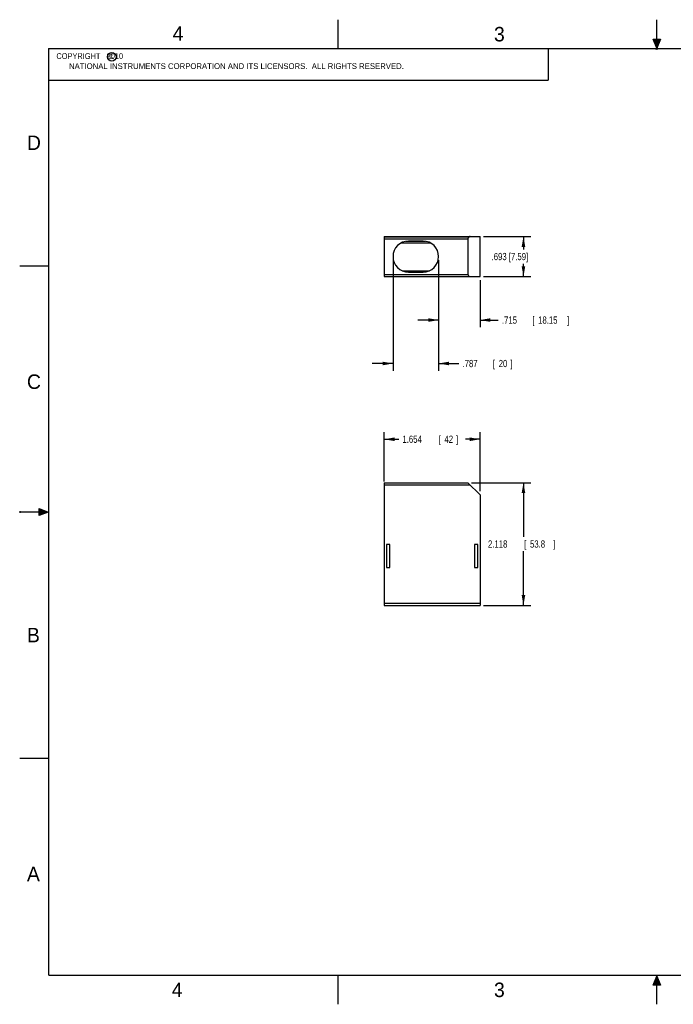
# Model space of a CAD drawing. Header units: inches. Extents: x 0 to 22, y 0 to 17.
# Tile 1 of 10: x 0 to 11.3, y 0 to 17. Entities that reach past the tile are written whole.
import ezdxf

# ---------------------------------------------------------------- set-up
doc = ezdxf.new("R2010")
doc.units = ezdxf.units.IN
doc.header["$LTSCALE"] = 1.21
doc.header["$MEASUREMENT"] = 0
doc.layers.get('0').update_dxf_attribs({"linetype": 'CONTINUOUS'})
doc.layers.add('DIMENSIONS', color=7, linetype='CONTINUOUS')
doc.styles.get("Standard").update_dxf_attribs({"font": 'txt', "width": 0.8})
doc.dimstyles.new('DIMSTYLE_1', dxfattribs={"dimtxt": 0.125, "dimasz": 0.18, "dimexe": 0.18, "dimexo": 0.0625, "dimgap": 0.09, "dimtad": 0, "dimtih": 1, "dimtoh": 1, "dimdec": 4, "dimzin": 4, "dimdsep": 46, "dimtxsty": 'STANDARD', "dimblk": '_FILLED', "dimblk1": '_FILLED', "dimblk2": '_FILLED', "dimcen": 0.09, "dimadec": 0, "dimazin": 0, "dimtp": 0.0001, "dimtm": 0.0001, "dimtfac": 1, "dimtdec": 4, "dimtofl": 0, "dimtmove": 0, "dimatfit": 3, "dimldrblk": '_FILLED', "dimfxl": 1, "dimtolj": 1, "dimtzin": 4, "dimarcsym": 0})

# ---------------------------------------------------------------- blocks, each defined once
blk = doc.blocks.new('_FILLED')
at = {"color": 0, "linetype": 'BYBLOCK'}
blk.add_solid([(0, 0), (-1, 0.174), (-1, -0.174)], dxfattribs=at)
blk = doc.blocks.new('*D0')
at = {"layer": 'DIMENSIONS', "color": 2, "linetype": 'CONTINUOUS'}
for p, q in [((7.8, 9.006), (8.821, 9.006)), ((8.696, 9.006), (8.696, 8.072)), ((8.696, 6.888), (8.696, 7.822)), ((8.009, 6.888), (8.821, 6.888))]:
    blk.add_line(p, q, dxfattribs=at)
at = {"layer": 'DIMENSIONS', "color": 2, "linetype": 'CONTINUOUS', "xscale": 0.18, "yscale": 0.18, "zscale": 0.18}
for p, rotation in [((8.696, 9.006), 90), ((8.696, 6.888), 270)]:
    blk.add_blockref('_FILLED', p, dxfattribs=dict(at, rotation=rotation))
at = {"layer": 'DIMENSIONS', "color": 2, "linetype": 'CONTINUOUS', "width": 0.8}
for s, p in [('2.118', (8.084, 7.885)), ('[', (8.709, 7.885)), ('53.8', (8.809, 7.885)), (']', (9.209, 7.885))]:
    blk.add_text(s, height=0.125, dxfattribs=at).set_placement(p)
blk = doc.blocks.new('*D1')
at = {"layer": 'DIMENSIONS', "color": 2, "linetype": 'CONTINUOUS'}
for p, q in [((6.293, 9.029), (6.293, 9.881)), ((7.946, 8.86), (7.946, 9.881)), ((6.293, 9.756), (6.544, 9.756)), ((7.946, 9.756), (7.694, 9.756))]:
    blk.add_line(p, q, dxfattribs=at)
at = {"layer": 'DIMENSIONS', "color": 2, "linetype": 'CONTINUOUS', "xscale": 0.18, "yscale": 0.18, "zscale": 0.18, "rotation": 180}
blk.add_blockref('_FILLED', (6.293, 9.756), dxfattribs=at)
at = {"layer": 'DIMENSIONS', "color": 2, "linetype": 'CONTINUOUS', "xscale": 0.18, "yscale": 0.18, "zscale": 0.18}
blk.add_blockref('_FILLED', (7.946, 9.756), dxfattribs=at)
at = {"layer": 'DIMENSIONS', "color": 2, "linetype": 'CONTINUOUS', "width": 0.8}
for s, p in [('1.654', (6.607, 9.694)), ('[', (7.232, 9.694)), ('42', (7.332, 9.694)), (']', (7.532, 9.694))]:
    blk.add_text(s, height=0.125, dxfattribs=at).set_placement(p)
blk = doc.blocks.new('*D2')
at = {"layer": 'DIMENSIONS', "color": 2, "linetype": 'CONTINUOUS'}
for p, q in [((8.009, 13.257), (8.821, 13.257)), ((8.696, 13.257), (8.696, 13.035)), ((8.696, 12.564), (8.696, 12.785)), ((8.009, 12.564), (8.821, 12.564))]:
    blk.add_line(p, q, dxfattribs=at)
at = {"layer": 'DIMENSIONS', "color": 2, "linetype": 'CONTINUOUS', "xscale": 0.18, "yscale": 0.18, "zscale": 0.18}
for p, rotation in [((8.696, 13.257), 89.999997), ((8.696, 12.564), 270)]:
    blk.add_blockref('_FILLED', p, dxfattribs=dict(at, rotation=rotation))
at = {"layer": 'DIMENSIONS', "color": 2, "linetype": 'CONTINUOUS', "width": 0.8}
blk.add_text('.693 [7.59]', height=0.125, dxfattribs=at).set_placement((8.146, 12.848))
blk = doc.blocks.new('*D4')
at = {"layer": 'DIMENSIONS', "color": 2, "linetype": 'CONTINUOUS'}
for p, q in [((7.232, 12.848), (7.232, 11.689)), ((7.946, 12.501), (7.946, 11.689)), ((7.232, 11.814), (6.872, 11.814)), ((7.946, 11.814), (8.261, 11.814))]:
    blk.add_line(p, q, dxfattribs=at)
at = {"layer": 'DIMENSIONS', "color": 2, "linetype": 'CONTINUOUS', "xscale": 0.18, "yscale": 0.18, "zscale": 0.18}
blk.add_blockref('_FILLED', (7.232, 11.814), dxfattribs=at)
at = {"layer": 'DIMENSIONS', "color": 2, "linetype": 'CONTINUOUS', "xscale": 0.18, "yscale": 0.18, "zscale": 0.18, "rotation": 180}
blk.add_blockref('_FILLED', (7.946, 11.814), dxfattribs=at)
at = {"layer": 'DIMENSIONS', "color": 2, "linetype": 'CONTINUOUS', "width": 0.8}
for s, p in [('.715', (8.324, 11.751)), ('[', (8.849, 11.751)), ('18.15', (8.949, 11.751)), (']', (9.449, 11.751))]:
    blk.add_text(s, height=0.125, dxfattribs=at).set_placement(p)
blk = doc.blocks.new('*D5')
at = {"layer": 'DIMENSIONS', "color": 2, "linetype": 'CONTINUOUS'}
for p, q in [((6.444, 12.848), (6.444, 10.939)), ((7.232, 12.848), (7.232, 10.939)), ((6.444, 11.064), (6.084, 11.064)), ((7.232, 11.064), (7.582, 11.064))]:
    blk.add_line(p, q, dxfattribs=at)
at = {"layer": 'DIMENSIONS', "color": 2, "linetype": 'CONTINUOUS', "xscale": 0.18, "yscale": 0.18, "zscale": 0.18}
blk.add_blockref('_FILLED', (6.444, 11.064), dxfattribs=at)
at = {"layer": 'DIMENSIONS', "color": 2, "linetype": 'CONTINUOUS', "xscale": 0.18, "yscale": 0.18, "zscale": 0.18, "rotation": 180}
blk.add_blockref('_FILLED', (7.232, 11.064), dxfattribs=at)
at = {"layer": 'DIMENSIONS', "color": 2, "linetype": 'CONTINUOUS', "width": 0.8}
for s, p in [('.787', (7.644, 11.001)), ('[', (8.169, 11.001)), ('20', (8.269, 11.001)), (']', (8.469, 11.001))]:
    blk.add_text(s, height=0.125, dxfattribs=at).set_placement(p)

msp = doc.modelspace()

# ---------------------------------------------------------------- hatches: boundary and pattern name
at = {"linetype": 'CONTINUOUS'}
for points in [[(11, 16.51), (10.9375, 16.66625), (11.0625, 16.66625)], [(0.33375, 8.5625), (0.49, 8.5), (0.33375, 8.4375)], [(10.9375, 0.32875), (11, 0.485), (11.0625, 0.32875)]]:
    msp.add_hatch(color=2, dxfattribs=at).paths.add_polyline_path(points)

# ---------------------------------------------------------------- linework, layer by layer
at = {"color": 2, "linetype": 'CONTINUOUS'}
for p, q in [((5.5, 16.5), (5.5, 17)), ((11, 16.485), (11, 17)), ((11, 16.51), (10.9375, 16.66625)), ((10.9375, 16.66625), (11.0625, 16.66625)), ((11.0625, 16.66625), (11, 16.51)), ((0.49986, 16.49999), (9.12486, 16.49999)), ((0.49986, 16.49999), (0.49986, 15.95311)), ((9.12486, 16.49999), (9.12486, 15.95311)), ((11.015, 16.515), (10.985, 16.485)), ((10.985, 16.485), (11, 16.515)), ((11, 16.485), (11.015, 16.515)), ((0.49986, 15.95311), (9.12486, 15.95311)), ((0, 12.75), (0.5, 12.75)), ((0, 8.515), (0, 8.485)), ((0.33375, 8.4375), (0.33375, 8.5625)), ((0.33375, 8.5625), (0.49, 8.5)), ((0.49, 8.5), (0, 8.5)), ((0.49, 8.5), (0.33375, 8.4375)), ((0, 4.25), (0.5, 4.25)), ((5.5, 0), (5.5, 0.5)), ((10.9375, 0.32875), (11, 0.485)), ((11, 0.485), (11.0625, 0.32875)), ((11, 0), (11, 0.485)), ((11.0625, 0.32875), (10.9375, 0.32875))]:
    msp.add_line(p, q, dxfattribs=at)
at = {"color": 7, "linetype": 'CONTINUOUS'}
for p, q in [((6.29263, 13.25652), (6.29263, 12.56361)), ((6.29263, 13.25652), (7.94617, 13.25652)), ((6.29263, 13.25499), (7.76658, 13.25499)), ((6.29263, 13.25318), (7.76211, 13.25318)), ((6.29263, 13.24899), (7.7541, 13.24899)), ((6.29263, 13.21716), (7.7379, 13.21716)), ((6.58826, 13.14629), (7.08755, 13.14629)), ((6.66943, 13.17385), (7.00638, 13.17385)), ((6.96389, 13.17779), (6.71192, 13.17779)), ((7.7379, 13.21716), (7.7379, 12.60298)), ((7.94617, 12.56361), (7.94617, 13.25652)), ((6.29263, 12.60298), (7.7379, 12.60298)), ((6.60408, 12.66598), (7.07173, 12.66598)), ((6.71192, 12.64235), (6.96389, 12.64235)), ((6.29263, 12.56361), (7.94617, 12.56361)), ((6.29263, 9.00608), (6.29263, 6.88797)), ((6.29263, 9.00608), (7.7379, 9.00608)), ((6.29263, 8.96671), (7.77727, 8.96671)), ((7.7379, 9.00608), (7.94617, 8.79781)), ((7.94617, 8.79781), (7.94617, 6.88797)), ((6.332, 7.93718), (6.332, 7.54348)), ((6.38712, 7.93718), (6.332, 7.93718)), ((6.38712, 7.54348), (6.38712, 7.93718)), ((7.9068, 7.93718), (7.85168, 7.93718)), ((7.85168, 7.93718), (7.85168, 7.54348)), ((7.9068, 7.54348), (7.9068, 7.93718)), ((6.332, 7.54348), (6.38712, 7.54348)), ((7.85168, 7.54348), (7.9068, 7.54348)), ((6.29263, 6.92734), (7.94617, 6.92734)), ((6.29263, 6.88797), (7.94617, 6.88797))]:
    msp.add_line(p, q, dxfattribs=at)
at = {"color": 7, "linetype": 'CONTINUOUS', "const_width": 0.02}
for points in [[(0.5, 16.5), (0.5, 0.5)], [(21.5, 16.5), (0.5, 16.5)], [(0.5, 0.5), (21.5, 0.5)]]:
    msp.add_lwpolyline(points, dxfattribs=at)
at = {"color": 2, "linetype": 'CONTINUOUS'}
msp.add_circle((1.58931, 16.35905), 0.0754, dxfattribs=at)
at = {"color": 7, "linetype": 'CONTINUOUS'}
for centre, start, end in [((6.71192, 12.91007), 90.000025, 270), ((6.96389, 12.91007), 270.000025, 90)]:
    msp.add_arc(centre, 0.26772, start, end, dxfattribs=at)
for points, knots in [([(7.7541, 13.24899), (7.75145, 13.24706), (7.74671, 13.2426), (7.74156, 13.23457), (7.73856, 13.22595), (7.7379, 13.22004), (7.7379, 13.21716)], [0, 0, 0, 0, 0.26578517, 0.52203261, 0.76614899, 1, 1, 1, 1]), ([(7.76211, 13.25318), (7.7612, 13.25274), (7.7594, 13.25184), (7.75673, 13.25045), (7.75497, 13.24948), (7.7541, 13.24899)], [0, 0, 0, 0, 0.33534279, 0.66869409, 1, 1, 1, 1]), ([(7.76658, 13.25499), (7.76606, 13.25483), (7.76504, 13.25448), (7.76355, 13.25387), (7.76259, 13.25342), (7.76211, 13.25318)], [0, 0, 0, 0, 0.33714588, 0.67033313, 1, 1, 1, 1]), ([(7.77728, 13.25652), (7.77608, 13.25639), (7.77369, 13.25609), (7.77013, 13.25558), (7.76776, 13.2552), (7.76658, 13.25499)], [0, 0, 0, 0, 0.33390657, 0.66726645, 1, 1, 1, 1]), ([(7.7379, 12.60298), (7.7379, 12.59995), (7.73863, 12.59373), (7.74194, 12.58472), (7.74761, 12.57643), (7.75558, 12.56956), (7.76568, 12.56478), (7.77332, 12.56361), (7.77727, 12.56361)], [0, 0, 0, 0, 0.14749331, 0.301418, 0.46289666, 0.63072419, 0.8075891, 1, 1, 1, 1])]:
    msp.add_open_spline(points, degree=3, knots=knots, dxfattribs=at)

# ---------------------------------------------------------------- texts
at = {"color": 2, "linetype": 'CONTINUOUS'}
for s, height, p in [('4', 0.25, (2.64004, 16.63693)), ('3', 0.25, (8.1875, 16.625)), ('c', 0.1, (1.54634, 16.32798)), ('NATIONAL INSTRUMENTS CORPORATION AND ITS LICENSORS.  ALL RIGHTS RESERVED.', 0.1, (0.85101, 16.14817)), ('D', 0.25, (0.125, 14.75)), ('C', 0.25, (0.125, 10.625)), ('B', 0.25, (0.125, 6.25)), ('A', 0.25, (0.125, 2.125)), ('4', 0.25, (2.625, 0.125)), ('3', 0.25, (8.1875, 0.125))]:
    msp.add_text(s, height=height, dxfattribs=at).set_placement(p)
at = {"color": 2, "linetype": 'CONTINUOUS', "insert": (0.56236, 16.42186), "char_height": 0.1, "width": 1.44, "attachment_point": 1}
msp.add_mtext('  COPYRIGHT   2010', dxfattribs=at)

# ---------------------------------------------------------------- dimensions: what is measured, and where the dimension line sits
at = {"layer": 'DIMENSIONS', "color": 2, "linetype": 'CONTINUOUS'}
dim = msp.add_linear_dim(base=(8.69617, 13.25652), p1=(8.00867, 12.56361), p2=(8.00867, 13.25652), angle=89.999999, text='.693 [7.59]', dimstyle='DIMSTYLE_1', dxfattribs=at)
dim.commit()
dim.dimension.update_dxf_attribs({"geometry": '*D2', "text_midpoint": (8.69617, 12.91007), "dimtype": 160})
for base, p1, p2, angle, picture, middle in [((6.4442, 11.06361), (7.23161, 12.84757), (6.4442, 12.84757), 180, '*D5', (8.10665, 11.06361)), ((7.23161, 11.81361), (7.94617, 12.50111), (7.23161, 12.84757), 180, '*D4', (8.93627, 11.81361)), ((8.69617, 9.00608), (8.00867, 6.88797), (7.8004, 9.00608), 90, '*D0', (8.69617, 7.94702))]:
    dim = msp.add_linear_dim(base=base, p1=p1, p2=p2, angle=angle, dimstyle='DIMSTYLE_1', dxfattribs=at)
    dim.commit()
    dim.dimension.update_dxf_attribs({"geometry": picture, "text_midpoint": middle, "dimtype": 160})
dim = msp.add_linear_dim(base=(7.94617, 9.75608), p1=(6.29263, 9.02921), p2=(7.94617, 8.86031), dimstyle='DIMSTYLE_1', dxfattribs=at)
dim.commit()
dim.dimension.update_dxf_attribs({"geometry": '*D1', "text_midpoint": (7.1194, 9.75608), "dimtype": 160})

doc.saveas('drawing.dxf')
